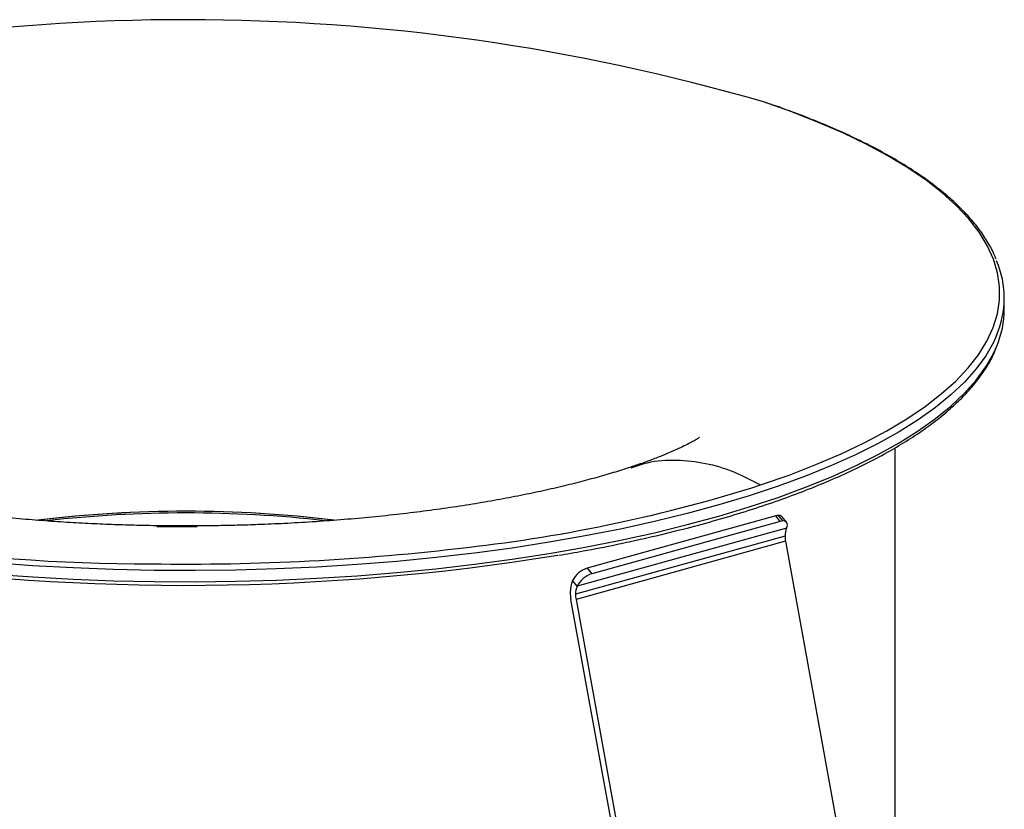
# Paper-space layout '_Dimétrica' of a CAD drawing. Header units: millimetres. Extents: x -31.9 to 30, y -17 to 41.
# Tile 5 of 5: x -6.1 to 30, y 12 to 41. Entities that reach past the tile are written whole.
import ezdxf

# ---------------------------------------------------------------- set-up
doc = ezdxf.new("R2010")
doc.units = ezdxf.units.MM

psp = doc.layouts.new('_Dimétrica')

# ---------------------------------------------------------------- linework, layer by layer
at = {"color": 7, "linetype": 'Continuous', "lineweight": 25}
for p, q in [((30, 30.358), (30, 30.768)), ((26, -0.283), (26, 25.278)), ((21.618, 22.778), (14.705, 20.857)), ((21.786, 22.574), (21.618, 22.778)), ((21.884, 22.589), (21.716, 22.794)), ((-1.071, 22.382), (0.41, 22.385)), ((21.786, 22.574), (14.873, 20.653)), ((22.017, 22.541), (21.849, 22.745)), ((21.959, 22.033), (14.278, 19.899)), ((22.015, 22.33), (14.334, 20.196)), ((21.977, 21.843), (14.295, 19.709)), ((21.977, 21.843), (23.958, 10.907)), ((14.705, 20.857), (14.873, 20.653)), ((14.334, 20.196), (14.166, 20.4)), ((16.077, 8.851), (14.111, 19.705)), ((14.295, 19.709), (16.276, 8.773))]:
    psp.add_line(p, q, dxfattribs=at)
at = {"color": 7, "linetype": 'Continuous', "lineweight": 25, "flags": 128}
for points in [[(21.065, 23.91), (22.108, 24.275), (23.094, 24.657), (24.021, 25.055), (24.887, 25.468), (25.688, 25.895), (26.424, 26.335), (27.092, 26.787), (27.69, 27.25), (28.217, 27.722), (28.672, 28.203), (29.053, 28.69), (29.359, 29.184), (29.591, 29.682), (29.746, 30.183), (29.825, 30.686), (29.827, 31.19), (29.753, 31.693), (29.602, 32.195), (29.376, 32.693), (29.073, 33.187), (28.697, 33.675), (28.247, 34.156), (27.724, 34.628), (27.13, 35.092), (26.466, 35.544), (25.734, 35.985), (24.937, 36.413), (24.075, 36.827), (23.152, 37.226), (22.169, 37.609), (21.129, 37.975)], [(29.713, 29.389), (29.599, 29.139), (29.319, 28.649), (28.966, 28.165), (28.541, 27.687), (28.044, 27.216), (27.479, 26.755), (26.844, 26.303), (26.143, 25.863), (25.377, 25.435), (24.548, 25.02), (23.658, 24.619), (22.709, 24.233), (21.704, 23.864), (20.645, 23.512), (19.534, 23.178), (18.375, 22.863), (17.17, 22.568), (15.922, 22.292), (14.635, 22.038), (13.311, 21.806), (11.955, 21.596), (10.568, 21.409), (9.156, 21.245), (7.72, 21.105), (6.266, 20.988), (4.796, 20.896), (3.313, 20.829), (1.823, 20.786), (0.328, 20.768), (-1.167, 20.775), (-2.66, 20.807), (-4.146, 20.864), (-5.622, 20.945), (-7.084, 21.051)], [(-7.084, 20.641), (-5.622, 20.536), (-4.146, 20.454), (-2.66, 20.398), (-1.167, 20.366), (0.328, 20.359), (1.823, 20.377), (3.313, 20.42), (4.796, 20.487), (6.266, 20.579), (7.72, 20.695), (9.156, 20.836), (10.568, 21), (11.955, 21.187), (13.311, 21.397), (14.635, 21.629), (15.922, 21.883), (17.17, 22.158), (18.375, 22.454), (19.534, 22.769), (20.645, 23.103), (21.704, 23.455), (22.709, 23.824), (23.658, 24.209), (24.548, 24.61), (25.377, 25.025), (26.143, 25.454), (26.844, 25.894), (27.479, 26.346), (28.044, 26.807), (28.541, 27.277), (28.966, 27.756), (29.319, 28.24), (29.599, 28.73), (29.721, 28.998)], [(22.015, 22.33), (22.035, 22.385), (22.045, 22.436), (22.043, 22.481), (22.031, 22.52), (22.008, 22.551), (21.975, 22.573), (21.934, 22.586), (21.884, 22.589)]]:
    psp.add_lwpolyline(points, dxfattribs=at)
at = {"color": 7, "linetype": 'Continuous', "lineweight": 25}
for centre, radius, start, end in [((-0.005, -34.798), 75.779, 73.80621, 106.13552), ((26.495, 30.768), 3.501, 336.8124, 22.9202), ((26.447, 30.378), 3.553, 337.1488, 359.6832), ((-1.293, 89.975), 68.958, 253.28281, 270.00934), ((3.961, 77.85), 56.587, 276.4423, 287.5935), ((0, -22.396), 45.34, 83.1384, 96.8882), ((0, -22.41), 45.354, 83.1283, 96.8536), ((0, -22.928), 45.811, 83.6073, 96.4244), ((21.732, 22.386), 0.408, 92.2107, 106.1514), ((21.735, 22.638), 0.157, 43.0724, 96.9645), ((21.9, 22.182), 0.408, 92.2107, 106.1514), ((22.7, 22.047), 0.741, 157.5531, 181.0925), ((23.025, 22.036), 1.066, 180.148, 190.3868), ((-0.027, 104.826), 84.599, 261.70052, 279.28975), ((0.071, 106.672), 85.665, 269.09517, 276.86488), ((14.983, 19.983), 0.918, 107.654, 152.954), ((15.151, 19.778), 0.918, 107.654, 152.954), ((15.144, 19.996), 1.059, 157.5531, 181.0925), ((15.608, 19.979), 1.523, 180.148, 190.3868), ((15.019, 19.913), 0.741, 157.5531, 181.0925), ((15.344, 19.901), 1.066, 180.148, 190.3868)]:
    psp.add_arc(centre, radius, start, end, dxfattribs=at)
for points, knots in [([(24.674, 36.555), (24.531, 36.626), (24.123, 36.827), (23.391, 37.144), (22.485, 37.507), (21.734, 37.779), (21.285, 37.931), (21.167, 37.971)], [0, 0, 0, 0, 0.138712, 0.39549, 0.652139, 0.90867, 1, 1, 1, 1]), ([(29.699, 32.198), (29.674, 32.263), (29.588, 32.488), (29.372, 32.867), (29.054, 33.335), (28.667, 33.796), (28.217, 34.251), (27.704, 34.697), (27.129, 35.134), (26.496, 35.56), (25.801, 35.975), (25.194, 36.307), (24.799, 36.496), (24.674, 36.555)], [0, 0, 0, 0, 0.041083, 0.141014, 0.241569, 0.342656, 0.444128, 0.545837, 0.647665, 0.749533, 0.85138, 0.953185, 1, 1, 1, 1]), ([(16.144, 21.807), (16.413, 21.865), (17.077, 22.007), (18.094, 22.255), (19.197, 22.548), (20.256, 22.859), (21.272, 23.185), (22.241, 23.528), (23.161, 23.886), (24.031, 24.259), (24.849, 24.645), (25.612, 25.044), (26.319, 25.456), (26.969, 25.88), (27.559, 26.314), (28.09, 26.759), (28.558, 27.213), (28.963, 27.675), (29.301, 28.146), (29.55, 28.564), (29.658, 28.829), (29.7, 28.932)], [0, 0, 0, 0, 0.037127, 0.091602, 0.146089, 0.20059, 0.255107, 0.309643, 0.364199, 0.41878, 0.473386, 0.528022, 0.582688, 0.637385, 0.692108, 0.74685, 0.801584, 0.856269, 0.910847, 0.965237, 1, 1, 1, 1]), ([(16.302, 24.567), (16.19, 24.529), (15.892, 24.43), (15.352, 24.267), (14.686, 24.081), (13.965, 23.897), (13.195, 23.717), (12.377, 23.543), (11.515, 23.377), (10.614, 23.221), (9.677, 23.075), (8.707, 22.942), (7.712, 22.822), (6.695, 22.716), (5.664, 22.626), (4.632, 22.551), (3.626, 22.494), (2.708, 22.454), (1.903, 22.429), (1.021, 22.411), (-0.01, 22.402), (-0.976, 22.41), (-1.817, 22.427), (-2.534, 22.448), (-3.385, 22.483), (-4.271, 22.53), (-5.188, 22.59), (-6.122, 22.665), (-7.061, 22.753), (-7.997, 22.855), (-8.921, 22.97), (-9.829, 23.098), (-10.713, 23.237), (-11.569, 23.387), (-12.392, 23.547), (-13.179, 23.714), (-13.924, 23.887), (-14.624, 24.065), (-15.277, 24.246), (-15.879, 24.426), (-16.428, 24.605), (-16.922, 24.779), (-17.36, 24.945), (-17.739, 25.102), (-18.061, 25.244), (-18.325, 25.371), (-18.532, 25.478), (-18.683, 25.563), (-18.778, 25.62), (-18.822, 25.65), (-18.818, 25.647), (-18.816, 25.646)], [0, 0, 0, 0, 0.0128847, 0.034227, 0.0559699, 0.0780767, 0.1005103, 0.1232332, 0.146208, 0.1693973, 0.1927622, 0.2162611, 0.2398457, 0.2634539, 0.2869938, 0.3103037, 0.3330279, 0.3540991, 0.3709922, 0.3860497, 0.4119384, 0.4384977, 0.4492725, 0.4671359, 0.4856475, 0.505454, 0.5260538, 0.5472334, 0.5688177, 0.5906763, 0.6127065, 0.6348248, 0.6569611, 0.6790543, 0.7010499, 0.7228977, 0.7445508, 0.7659651, 0.7870984, 0.8079107, 0.8283648, 0.8484265, 0.8680667, 0.8872618, 0.9059966, 0.9242654, 0.942075, 0.9594457, 0.9764139, 0.9930322, 1, 1, 1, 1]), ([(18.819, 25.648), (18.82, 25.649), (18.828, 25.654), (18.795, 25.632), (18.717, 25.583), (18.579, 25.504), (18.385, 25.401), (18.133, 25.278), (17.82, 25.136), (17.448, 24.98), (17.011, 24.812), (16.628, 24.673), (16.374, 24.59), (16.302, 24.567)], [0, 0, 0, 0, 0.012158, 0.10659, 0.203021, 0.301839, 0.40333, 0.507684, 0.614995, 0.725277, 0.838473, 0.954472, 1, 1, 1, 1]), ([(16.312, 24.537), (16.51, 24.607), (17.042, 24.796), (17.965, 24.855), (19.03, 24.738), (20.069, 24.431), (20.738, 24.081), (21.065, 23.91)], [0, 0, 0, 0, 0.1365806, 0.3661816, 0.5866002, 0.797827, 1, 1, 1, 1]), ([(13.663, 21.33), (13.962, 21.382), (14.677, 21.506), (15.503, 21.666), (16.019, 21.78), (16.144, 21.807)], [0, 0, 0, 0, 0.352384, 0.843606, 1, 1, 1, 1])]:
    psp.add_open_spline(points, degree=3, knots=knots, dxfattribs=at)

doc.saveas('drawing.dxf')
